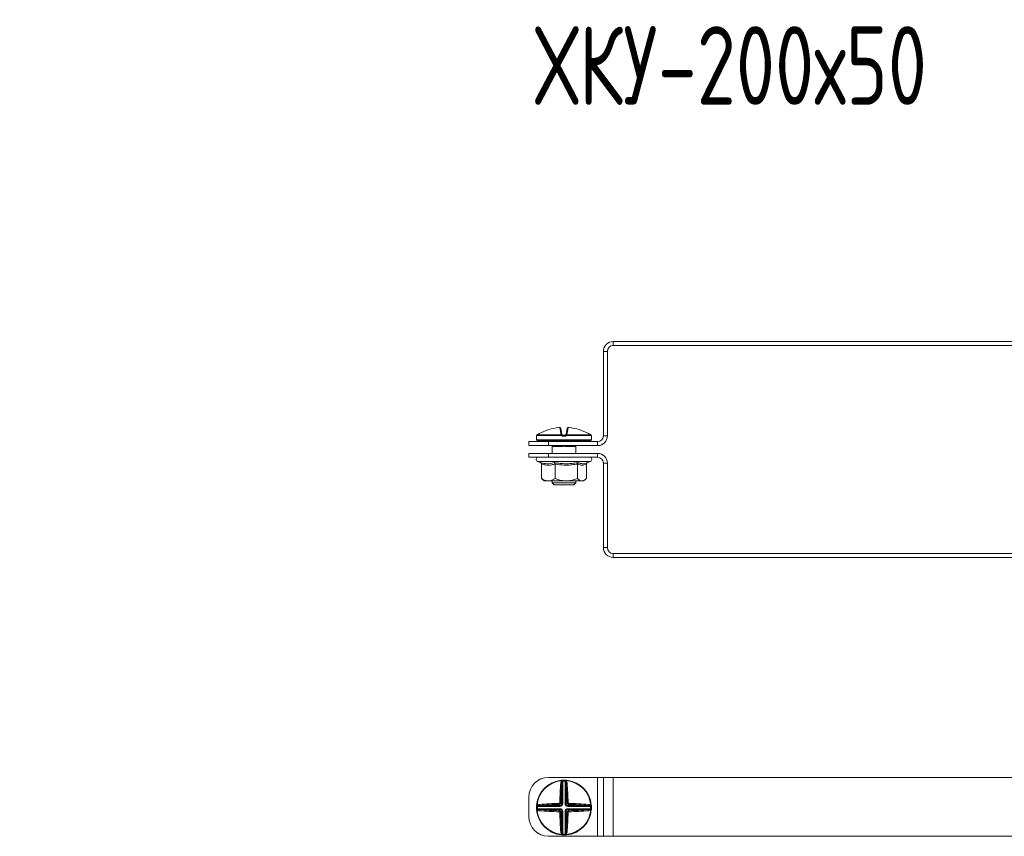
# Model space of a CAD drawing. Header units: millimetres. Extents: x -3 to 1620, y -915 to 295.
# Tile 6 of 11: x 249 to 500, y -301 to -93. Entities that reach past the tile are written whole.
import ezdxf

# ---------------------------------------------------------------- set-up
doc = ezdxf.new("R2010")
doc.units = ezdxf.units.MM
doc.styles.add('SLDTEXTSTYLE0', font='TXT', dxfattribs={"width": 0.7, "bigfont": 'bigfont'})

msp = doc.modelspace()

# ---------------------------------------------------------------- linework, layer by layer
at = {"color": 7, "linetype": 'Continuous', "lineweight": 15}
for p, q in [((400.59, -174.92), (400.59, -175.92)), ((400.59, -174.92), (602.59, -174.92)), ((399.09, -177.42), (398.09, -177.42)), ((398.09, -198.92), (398.09, -177.42)), ((399.09, -198.92), (399.09, -177.42)), ((400.59, -175.92), (602.59, -175.92)), ((387.22, -198.37), (386.96, -196.86)), ((387.22, -197.07), (387.48, -198.55)), ((388.56, -198.55), (388.82, -197.07)), ((389.08, -196.86), (388.82, -198.37)), ((379.09, -201.42), (379.09, -200.42)), ((379.09, -200.42), (384.09, -200.42)), ((381.02, -199), (381.02, -200)), ((381.05, -198.86), (381.05, -198.86)), ((387.39, -198.89), (381.05, -198.89)), ((381.17, -198.67), (381.17, -198.68)), ((381.17, -198.68), (387.4, -198.68)), ((394.77, -200.25), (381.27, -200.25)), ((384.09, -200.42), (384.09, -201.42)), ((384.09, -200.42), (396.59, -200.42)), ((385.06, -200.42), (385.06, -200.25)), ((388.32, -199), (387.72, -199)), ((387.73, -198.75), (388.31, -198.75)), ((388.63, -198.68), (394.87, -198.68)), ((394.99, -198.89), (388.65, -198.89)), ((390.98, -200.42), (390.98, -200.25)), ((394.87, -198.68), (394.87, -198.67)), ((394.99, -198.86), (394.99, -198.89)), ((395.02, -200), (395.02, -199)), ((396.59, -201.42), (396.59, -200.42)), ((398.09, -198.92), (399.09, -198.92)), ((384.09, -201.42), (379.09, -201.42)), ((384.09, -201.42), (396.59, -201.42)), ((385.02, -201.6), (385.02, -203.42)), ((386.98, -201.7), (385.2, -201.7)), ((386.21, -201.45), (385.32, -201.45)), ((386.41, -201.46), (386.21, -201.45)), ((390.84, -201.7), (389.06, -201.7)), ((390.72, -201.45), (389.83, -201.45)), ((391.02, -203.42), (391.02, -201.6)), ((379.09, -204.42), (379.09, -203.42)), ((379.09, -203.42), (384.09, -203.42)), ((384.09, -204.42), (379.09, -204.42)), ((381.29, -205.52), (382.1, -205.81)), ((384.09, -203.42), (384.09, -204.42)), ((396.59, -203.42), (384.09, -203.42)), ((396.59, -204.42), (384.09, -204.42)), ((393.72, -205.89), (394.75, -205.52)), ((396.59, -204.42), (396.59, -203.42)), ((382.29, -206.13), (382.29, -209.82)), ((385.77, -206.13), (385.77, -209.82)), ((391.5, -206.13), (391.5, -209.82)), ((393.75, -206.13), (393.75, -209.82)), ((398.09, -227.42), (398.09, -205.92)), ((399.09, -205.92), (398.09, -205.92)), ((399.09, -227.42), (399.09, -205.92)), ((382.59, -210.08), (383.02, -210.42)), ((383.02, -210.42), (384.03, -210.42)), ((384.03, -210.42), (388.63, -210.42)), ((385.02, -210.42), (385.02, -210.95)), ((388.63, -210.42), (392.62, -210.42)), ((391.02, -210.95), (391.02, -210.42)), ((392.62, -210.42), (393.02, -210.42)), ((393.02, -210.42), (393.45, -210.08)), ((385.02, -210.95), (385.52, -211.45)), ((385.02, -210.95), (391.02, -210.95)), ((390.52, -211.45), (385.52, -211.45)), ((390.52, -211.45), (391.02, -210.95)), ((398.09, -227.42), (399.09, -227.42)), ((400.59, -228.92), (400.59, -229.92)), ((602.59, -228.92), (400.59, -228.92)), ((602.59, -229.92), (400.59, -229.92)), ((384.09, -285.97), (396.59, -285.97)), ((396.59, -300.97), (396.59, -285.97)), ((396.59, -285.97), (398.09, -285.97)), ((398.09, -300.97), (398.09, -285.97)), ((398.09, -285.97), (400.59, -285.97)), ((400.59, -300.97), (400.59, -285.97)), ((400.59, -285.97), (602.59, -285.97)), ((387.39, -286.67), (387.4, -286.79)), ((387.48, -292.61), (387.48, -287.47)), ((387.72, -286.65), (387.73, -286.9)), ((387.73, -286.9), (387.73, -292.61)), ((388.32, -286.65), (388.31, -286.9)), ((388.31, -292.61), (388.31, -286.9)), ((388.56, -287.47), (388.56, -292.61)), ((388.65, -286.67), (388.63, -286.79)), ((379.09, -295.97), (379.09, -290.97)), ((381.28, -293.35), (381.03, -293.34)), ((381.05, -293.02), (381.17, -293.03)), ((386.99, -293.35), (381.28, -293.35)), ((381.84, -293.11), (386.99, -293.11)), ((386.99, -293.11), (386.73, -292.85)), ((386.99, -293.11), (386.99, -293.35)), ((387.22, -292.35), (387.48, -292.61)), ((387.48, -292.61), (387.73, -292.61)), ((388.56, -292.61), (388.31, -292.61)), ((388.56, -292.61), (388.82, -292.35)), ((389.31, -292.85), (389.05, -293.11)), ((389.05, -293.11), (394.19, -293.11)), ((389.05, -293.11), (389.05, -293.35)), ((394.76, -293.35), (389.05, -293.35)), ((395.01, -293.34), (394.76, -293.35)), ((394.99, -293.02), (394.87, -293.03)), ((381.28, -293.93), (381.03, -293.94)), ((381.05, -294.27), (381.17, -294.26)), ((381.28, -293.93), (386.99, -293.93)), ((386.99, -294.18), (381.84, -294.18)), ((386.73, -294.44), (386.99, -294.18)), ((386.99, -294.18), (386.99, -293.93)), ((387.48, -294.67), (387.22, -294.93)), ((387.48, -299.82), (387.48, -294.67)), ((387.48, -294.67), (387.73, -294.67)), ((387.73, -294.67), (387.73, -300.39)), ((388.31, -294.67), (388.56, -294.67)), ((388.31, -300.39), (388.31, -294.67)), ((388.82, -294.93), (388.56, -294.67)), ((388.56, -294.67), (388.56, -299.82)), ((389.05, -293.93), (389.05, -294.18)), ((389.05, -293.93), (394.76, -293.93)), ((389.05, -294.18), (389.31, -294.44)), ((394.19, -294.18), (389.05, -294.18)), ((395.01, -293.94), (394.76, -293.93)), ((394.99, -294.27), (394.87, -294.26)), ((384.09, -300.97), (396.59, -300.97)), ((387.39, -300.61), (387.4, -300.5)), ((387.73, -300.39), (387.72, -300.64)), ((388.31, -300.39), (388.32, -300.64)), ((388.65, -300.61), (388.63, -300.5)), ((396.59, -300.97), (398.09, -300.97)), ((398.09, -300.97), (400.59, -300.97)), ((400.59, -300.97), (602.59, -300.97))]:
    msp.add_line(p, q, dxfattribs=at)
at = {"color": 8, "linetype": 'Continuous', "lineweight": 15}
for p, q in [((381.03, -199), (381.02, -199)), ((381.02, -200), (395.02, -200)), ((381.05, -198.89), (381.05, -198.86)), ((395.02, -199), (395.01, -199)), ((385.24, -201.46), (385.1, -201.5)), ((385.32, -201.45), (385.32, -201.42)), ((386.21, -201.45), (386.21, -201.42)), ((389.83, -201.45), (389.83, -201.42)), ((390.72, -201.45), (390.72, -201.42)), ((394.75, -205.52), (381.29, -205.52)), ((382.16, -205.82), (382, -205.76))]:
    msp.add_line(p, q, dxfattribs=at)
at = {"color": 8, "linetype": 'Continuous', "lineweight": 15, "flags": 128}
for points in [[(381.04, -198.92), (381.03, -198.95), (381.03, -199)], [(395.01, -199), (395.01, -198.95), (395, -198.91)]]:
    msp.add_lwpolyline(points, dxfattribs=at)
at = {"color": 7, "linetype": 'Continuous', "lineweight": 15, "flags": 128}
for points in [[(387.39, -286.67), (387.43, -286.67), (387.46, -286.69), (387.49, -286.71), (387.51, -286.74), (387.54, -286.78), (387.55, -286.82), (387.57, -286.87), (387.57, -286.92)], [(388.47, -286.92), (388.47, -286.87), (388.48, -286.82), (388.5, -286.78), (388.53, -286.74), (388.55, -286.71), (388.58, -286.69), (388.61, -286.67), (388.65, -286.67)], [(381.3, -293.2), (381.25, -293.19), (381.2, -293.18), (381.15, -293.16), (381.12, -293.14), (381.08, -293.11), (381.06, -293.08), (381.05, -293.05), (381.05, -293.02)], [(394.99, -293.02), (394.99, -293.05), (394.98, -293.08), (394.95, -293.11), (394.92, -293.14), (394.89, -293.16), (394.84, -293.18), (394.79, -293.19), (394.74, -293.2)], [(381.05, -294.27), (381.05, -294.24), (381.06, -294.21), (381.08, -294.18), (381.12, -294.15), (381.15, -294.13), (381.2, -294.11), (381.25, -294.1), (381.3, -294.09)], [(394.74, -294.09), (394.79, -294.1), (394.84, -294.11), (394.89, -294.13), (394.92, -294.15), (394.95, -294.18), (394.98, -294.21), (394.99, -294.24), (394.99, -294.27)], [(387.57, -300.37), (387.57, -300.42), (387.55, -300.46), (387.54, -300.51), (387.51, -300.55), (387.49, -300.58), (387.46, -300.6), (387.43, -300.61), (387.39, -300.61)], [(388.65, -300.61), (388.61, -300.61), (388.58, -300.6), (388.55, -300.58), (388.53, -300.55), (388.5, -300.51), (388.48, -300.46), (388.47, -300.42), (388.47, -300.37)]]:
    msp.add_lwpolyline(points, dxfattribs=at)
at = {"color": 7, "linetype": 'Continuous', "lineweight": 15}
for centre, radius, start, end in [((400.59, -177.42), 2.5, 90, 180), ((400.59, -177.42), 1.5, 90, 180), ((388.01, -210.14), 13.34, 95.6166, 118.1057), ((386.98, -197.11), 0.249, 10.1256, 94.8135), ((389.06, -197.11), 0.249, 85.1865, 169.8744), ((388.03, -210.14), 13.34, 61.8943, 84.3834), ((381.27, -199), 0.25, 155.8256, 180), ((381.27, -200), 0.25, 180, 270), ((381.3, -198.89), 0.25, 119.5448, 173.6267), ((381.3, -198.89), 0.25, 121.4361, 180.0408), ((384.36, -200.5), 0.25, 20, 90), ((387.26, -198.6), 0.233, 13.4875, 98.5562), ((389.08, -198.87), 1.69, 173.4928, 180.7494), ((388.2, -199.45), 0.978, 129.6677, 145.2136), ((387.47, -198.84), 0.172, 54.2052, 113.0531), ((389.18, -198.94), 1.46, 172.6321, 182.4439), ((386.86, -198.94), 1.46, 357.5561, 7.3679), ((388.57, -198.84), 0.172, 66.9469, 125.7948), ((387.84, -199.45), 0.978, 34.7864, 50.3323), ((388.78, -198.6), 0.233, 81.4438, 166.5125), ((386.96, -198.87), 1.69, 359.2506, 6.5072), ((391.68, -200.5), 0.25, 90, 160), ((394.77, -200), 0.25, 270, 0), ((394.74, -198.89), 0.25, 6.3733, 60.4552), ((394.74, -198.89), 0.25, 359.9592, 58.5639), ((394.77, -199), 0.25, 0, 25.4195), ((396.59, -198.92), 1.5, 270, 0), ((396.59, -198.92), 2.5, 270, 0), ((385.34, -201.09), 0.47, 224.0705, 240.1843), ((384.95, -201.7), 0.255, 359.4837, 53.1431), ((385.32, -200.95), 0.5, 248.2779, 270), ((386.49, -201.69), 0.492, 358.0268, 22.6031), ((389.55, -201.69), 0.492, 157.3969, 181.9732), ((390.72, -200.95), 0.5, 270, 291.7221), ((391.09, -201.7), 0.255, 126.8569, 180.5163), ((381.49, -204.98), 0.567, 90, 250), ((394.55, -204.98), 0.567, 290, 90), ((396.59, -205.92), 2.5, 0, 90), ((396.59, -205.92), 1.5, 0, 90), ((400.59, -227.42), 2.5, 180, 270), ((400.59, -227.42), 1.5, 180, 270), ((384.09, -290.97), 5, 90, 180), ((388.02, -293.64), 7, 95.1288, 174.8712), ((388.02, -293.64), 6.88, 95.1288, 174.8712), ((452.78, -293.35), 65.83, 174.7706, 179.1113), ((387.25, -287.64), 0.293, 36.1898, 94.9248), ((451.8, -293.35), 64.59, 174.7706, 179.1113), ((387.15, -287.29), 0.561, 41.5527, 63.3516), ((388.02, -293.64), 7, 87.5357, 92.4643), ((388.02, -293.64), 6.75, 87.5357, 92.4643), ((388.89, -287.29), 0.561, 116.6484, 138.4473), ((388.79, -287.64), 0.293, 85.0752, 143.8102), ((324.24, -293.35), 64.59, 0.8887, 5.2294), ((388.02, -293.64), 6.88, 5.1288, 84.8712), ((388.02, -293.64), 7, 5.1288, 84.8712), ((323.26, -293.35), 65.83, 0.8887, 5.2294), ((388.02, -293.64), 7, 177.5357, 182.4643), ((381.67, -292.78), 0.561, 206.6484, 228.4473), ((388.02, -293.64), 6.75, 177.5357, 182.4643), ((387.73, -358.4), 65.83, 90.8887, 95.2294), ((382.02, -292.87), 0.293, 175.0752, 233.8102), ((387.73, -357.42), 64.59, 90.8887, 95.2294), ((387.71, -292.62), 1.01, 177.6972, 192.9472), ((387, -293.33), 1.01, 77.0528, 92.3028), ((389.04, -293.33), 1.01, 87.6972, 102.9472), ((388.33, -292.62), 1.01, 347.0528, 2.3028), ((388.31, -357.42), 64.59, 84.7706, 89.1113), ((388.31, -358.4), 65.83, 84.7706, 89.1113), ((394.02, -292.87), 0.293, 306.1898, 4.9248), ((394.37, -292.78), 0.561, 311.5527, 333.3516), ((388.02, -293.64), 6.75, 357.5357, 2.4643), ((388.02, -293.64), 7, 357.5357, 2.4643), ((384.09, -295.97), 5, 180, 270), ((388.02, -293.64), 7, 185.1288, 264.8712), ((381.67, -294.51), 0.561, 131.5527, 153.3516), ((388.02, -293.64), 6.88, 185.1288, 264.8712), ((382.02, -294.42), 0.293, 126.1898, 184.9248), ((387.73, -228.89), 65.83, 264.7706, 269.1113), ((387.73, -229.86), 64.59, 264.7706, 269.1113), ((387.71, -294.67), 1.01, 167.0528, 182.3028), ((387, -293.95), 1.01, 267.6972, 282.9472), ((452.78, -293.94), 65.83, 180.8887, 185.2294), ((451.8, -293.93), 64.59, 180.8887, 185.2294), ((324.24, -293.93), 64.59, 354.7706, 359.1113), ((388.02, -293.64), 6.88, 275.1288, 354.8712), ((388.02, -293.64), 7, 275.1288, 354.8712), ((389.04, -293.95), 1.01, 257.0528, 272.3028), ((323.26, -293.94), 65.83, 354.7706, 359.1113), ((388.31, -229.86), 64.59, 270.8887, 275.2294), ((388.33, -294.67), 1.01, 357.6972, 12.9472), ((388.31, -228.89), 65.83, 270.8887, 275.2294), ((394.02, -294.42), 0.293, 355.0752, 53.8102), ((394.37, -294.51), 0.561, 26.6484, 48.4473), ((387.25, -299.64), 0.293, 265.0752, 323.8102), ((387.15, -299.99), 0.561, 296.6484, 318.4473), ((388.02, -293.64), 7, 267.5357, 272.4643), ((388.02, -293.64), 6.75, 267.5357, 272.4643), ((388.89, -299.99), 0.561, 221.5527, 243.3516), ((388.79, -299.64), 0.293, 216.1898, 274.9248)]:
    msp.add_arc(centre, radius, start, end, dxfattribs=at)
at = {"color": 8, "linetype": 'Continuous', "lineweight": 15}
for centre, radius, start, end in [((385.77, -200.92), 1.31, 333.6544, 337.4682), ((390.27, -200.92), 1.31, 202.5318, 206.3456), ((390.7, -201.09), 0.47, 299.8167, 315.6572)]:
    msp.add_arc(centre, radius, start, end, dxfattribs=at)
at = {"color": 7, "linetype": 'Continuous', "lineweight": 15}
for centre, major_axis, ratio, start_param, end_param in [((385.16, -200.5), (0.564, -0.091), 0.124069, 1.757057, 3.210607), ((390.88, -200.5), (0.564, 0.091), 0.124069, 6.214171, 7.667721), ((386.97, -292.59), (0.375, -0.375), 0.942694, 5.512866, 7.053504), ((386.97, -292.59), (0.547, -0.547), 0.970288, 5.512866, 7.053504), ((389.07, -292.59), (-0.547, -0.547), 0.970288, 5.512866, 7.053504), ((389.07, -292.59), (0.375, 0.375), 0.942694, 2.371274, 3.911912), ((386.97, -294.69), (0.547, 0.547), 0.970288, 5.512866, 7.053504), ((386.97, -294.69), (0.375, 0.375), 0.942694, 5.512866, 7.053504), ((389.07, -294.69), (-0.547, 0.547), 0.970288, 5.512866, 7.053504), ((389.07, -294.69), (0.375, -0.375), 0.942694, 2.371274, 3.911912)]:
    msp.add_ellipse(centre, major_axis=major_axis, ratio=ratio, start_param=start_param, end_param=end_param, dxfattribs=at)
for points, knots in [([(387.22, -197.06), (387.22, -197.05), (387.21, -197.01), (387.18, -196.96), (387.13, -196.91), (387.08, -196.88), (387.03, -196.86), (386.99, -196.85), (386.93, -196.85), (386.84, -196.85), (386.75, -196.86), (386.7, -196.86), (386.69, -196.86)], [0, 0, 0, 0, 0.037598, 0.157267, 0.255933, 0.342451, 0.42026, 0.495889, 0.600986, 0.800286, 0.962126, 1, 1, 1, 1]), ([(386.96, -196.86), (386.95, -196.86), (386.95, -196.85), (386.9, -196.85), (386.84, -196.85), (386.77, -196.86), (386.72, -196.86), (386.7, -196.86)], [0, 0, 0, 0, 0.2183992, 0.436827, 0.6546258, 0.8721812, 1, 1, 1, 1]), ([(389.32, -196.86), (389.31, -196.86), (389.25, -196.85), (389.16, -196.85), (389.08, -196.85), (389.02, -196.86), (388.96, -196.88), (388.9, -196.92), (388.85, -196.98), (388.82, -197.03), (388.82, -197.06), (388.82, -197.07)], [0, 0, 0, 0, 0.066923, 0.2381, 0.430282, 0.538321, 0.635628, 0.739505, 0.862235, 0.996759, 1, 1, 1, 1]), ([(389.33, -196.86), (389.31, -196.86), (389.25, -196.85), (389.17, -196.85), (389.12, -196.85), (389.09, -196.86), (389.08, -196.86), (389.08, -196.86)], [0, 0, 0, 0, 0.2183992, 0.436827, 0.6546258, 0.8721812, 1, 1, 1, 1]), ([(381.05, -198.89), (381.05, -198.89), (381.04, -198.93), (381.03, -198.99), (381.03, -199), (381.03, -199)], [0, 0, 0, 0, 0.003073, 0.499692, 1, 1, 1, 1]), ([(381.05, -198.86), (381.05, -198.88), (381.04, -198.91), (381.04, -198.93), (381.04, -198.93), (381.04, -198.92), (381.04, -198.92)], [0, 0, 0, 0, 0.3538229, 0.6933776, 0.9382534, 1, 1, 1, 1]), ([(381.73, -198.37), (381.57, -198.45), (381.38, -198.56), (381.21, -198.66), (381.17, -198.68)], [0, 0, 0, 0, 0.7708973, 1, 1, 1, 1]), ([(387.4, -198.68), (387.38, -198.66), (387.27, -198.56), (387.24, -198.45), (387.22, -198.37)], [0, 0, 0, 0, 0.229103, 1, 1, 1, 1]), ([(387.72, -199), (387.66, -199), (387.54, -198.99), (387.44, -198.93), (387.39, -198.89), (387.39, -198.89)], [0, 0, 0, 0, 0.500308, 0.996927, 1, 1, 1, 1]), ([(387.48, -198.55), (387.49, -198.59), (387.51, -198.64), (387.56, -198.69), (387.57, -198.7)], [0, 0, 0, 0, 0.781937, 1, 1, 1, 1]), ([(387.57, -198.7), (387.57, -198.7), (387.59, -198.72), (387.64, -198.74), (387.7, -198.75), (387.73, -198.75)], [0, 0, 0, 0, 0.003106, 0.502169, 1, 1, 1, 1]), ([(388.31, -198.75), (388.34, -198.75), (388.4, -198.74), (388.44, -198.71), (388.47, -198.7)], [0, 0, 0, 0, 0.497853, 1, 1, 1, 1]), ([(388.65, -198.89), (388.65, -198.89), (388.6, -198.93), (388.49, -198.99), (388.38, -199), (388.32, -199)], [0, 0, 0, 0, 0.003073, 0.499692, 1, 1, 1, 1]), ([(388.47, -198.7), (388.48, -198.69), (388.53, -198.64), (388.55, -198.59), (388.56, -198.55)], [0, 0, 0, 0, 0.218063, 1, 1, 1, 1]), ([(388.82, -198.37), (388.79, -198.45), (388.77, -198.56), (388.66, -198.66), (388.63, -198.68)], [0, 0, 0, 0, 0.7708973, 1, 1, 1, 1]), ([(394.87, -198.68), (394.83, -198.66), (394.66, -198.56), (394.46, -198.45), (394.31, -198.37)], [0, 0, 0, 0, 0.2291027, 1, 1, 1, 1]), ([(395, -198.92), (395, -198.92), (395, -198.93), (395, -198.93), (395, -198.92), (394.99, -198.9), (394.99, -198.87), (394.99, -198.85)], [0, 0, 0, 0, 0.055258, 0.2022, 0.431734, 0.802845, 1, 1, 1, 1]), ([(395.01, -199), (395.01, -199), (395, -198.99), (395, -198.93), (394.99, -198.89), (394.99, -198.89)], [0, 0, 0, 0, 0.500308, 0.996927, 1, 1, 1, 1]), ([(384.97, -201.45), (384.97, -201.45), (384.97, -201.45), (384.97, -201.45), (384.97, -201.46), (384.97, -201.45), (384.97, -201.45)], [0, 0, 0, 0, 0.686036, 0.920933, 0.986208, 1, 1, 1, 1]), ([(384.99, -201.49), (384.99, -201.49), (385, -201.5), (385.01, -201.54), (385.02, -201.58), (385.02, -201.6), (385.02, -201.6)], [0, 0, 0, 0, 0.0035349, 0.4352761, 0.9613991, 1, 1, 1, 1]), ([(385.1, -201.5), (385.07, -201.5), (385, -201.5), (385, -201.49), (385, -201.49)], [0, 0, 0, 0, 0.459788, 1, 1, 1, 1]), ([(389.09, -201.5), (388.93, -201.5), (388.5, -201.5), (387.77, -201.47), (387.22, -201.49), (386.95, -201.5)], [0, 0, 0, 0, 0.232421, 0.610897, 1, 1, 1, 1]), ([(389.06, -201.7), (389, -201.7), (388.87, -201.7), (388.67, -201.67), (388.46, -201.64), (388.24, -201.61), (388.01, -201.6), (387.78, -201.61), (387.54, -201.65), (387.27, -201.69), (387.08, -201.7), (386.98, -201.7)], [0, 0, 0, 0, 0.084982, 0.188194, 0.292085, 0.397364, 0.503648, 0.610192, 0.717991, 0.85811, 1, 1, 1, 1]), ([(389.83, -201.45), (389.81, -201.45), (389.57, -201.45), (389.32, -201.48), (389.09, -201.5)], [0, 0, 0, 0, 0.099322, 1, 1, 1, 1]), ([(391.02, -201.6), (391.02, -201.6), (391.02, -201.58), (391.02, -201.55), (391.03, -201.52), (391.04, -201.5), (391.05, -201.49)], [0, 0, 0, 0, 0.026027, 0.441991, 0.77868, 1, 1, 1, 1]), ([(391.07, -201.45), (391.07, -201.45), (391.07, -201.45), (391.07, -201.45), (391.07, -201.45), (391.07, -201.45), (391.07, -201.45), (391.07, -201.45)], [0, 0, 0, 0, 0.009989, 0.044552, 0.078411, 0.515684, 1, 1, 1, 1]), ([(382, -205.76), (382.14, -205.8), (382.58, -205.92), (383.3, -206.06), (384.14, -206.07), (384.92, -205.96), (385.41, -205.83), (385.65, -205.76)], [0, 0, 0, 0, 0.117987, 0.354133, 0.592326, 0.795595, 1, 1, 1, 1]), ([(382.29, -206.13), (382.29, -206.09), (382.28, -206.01), (382.21, -205.9), (382.12, -205.82), (382.04, -205.77), (382, -205.76), (382, -205.76)], [0, 0, 0, 0, 0.2361835, 0.4713974, 0.7324647, 0.992086, 1, 1, 1, 1]), ([(385.65, -205.76), (385.89, -205.8), (386.59, -205.92), (387.78, -206.06), (389.15, -206.07), (390.45, -205.96), (391.26, -205.83), (391.67, -205.76)], [0, 0, 0, 0, 0.117987, 0.354133, 0.592326, 0.795595, 1, 1, 1, 1]), ([(385.77, -206.13), (385.76, -206.09), (385.76, -206.01), (385.74, -205.9), (385.7, -205.82), (385.67, -205.77), (385.65, -205.76), (385.65, -205.76)], [0, 0, 0, 0, 0.236184, 0.471397, 0.732465, 0.992086, 1, 1, 1, 1]), ([(391.67, -205.76), (391.67, -205.76), (391.65, -205.77), (391.6, -205.82), (391.54, -205.9), (391.5, -206.01), (391.5, -206.09), (391.5, -206.13)], [0, 0, 0, 0, 0.007914, 0.267535, 0.528603, 0.763816, 1, 1, 1, 1]), ([(385.77, -206.13), (385.48, -206.2), (384.92, -206.35), (384.05, -206.42), (383.17, -206.36), (382.58, -206.21), (382.29, -206.13)], [0, 0, 0, 0, 0.245251, 0.49213, 0.745021, 1, 1, 1, 1]), ([(391.5, -206.13), (391.03, -206.2), (390.1, -206.35), (388.66, -206.42), (387.21, -206.36), (386.25, -206.21), (385.77, -206.13)], [0, 0, 0, 0, 0.245251, 0.49213, 0.745021, 1, 1, 1, 1]), ([(393.75, -206.13), (393.57, -206.2), (393.2, -206.35), (392.64, -206.42), (392.07, -206.36), (391.69, -206.21), (391.5, -206.13)], [0, 0, 0, 0, 0.245251, 0.49213, 0.745021, 1, 1, 1, 1]), ([(393.94, -205.81), (393.93, -205.81), (393.89, -205.84), (393.83, -205.91), (393.76, -206.01), (393.75, -206.09), (393.75, -206.13)], [0, 0, 0, 0, 0.055746, 0.3923, 0.695525, 1, 1, 1, 1]), ([(382.29, -209.82), (382.54, -209.96), (383.04, -210.26), (383.63, -210.41), (383.97, -210.42), (384.03, -210.42)], [0, 0, 0, 0, 0.442922, 0.896343, 1, 1, 1, 1]), ([(382.29, -209.82), (382.38, -209.91), (382.48, -210.02), (382.59, -210.08), (382.59, -210.08)], [0, 0, 0, 0, 0.945386, 1, 1, 1, 1]), ([(384.03, -210.42), (384.26, -210.4), (384.74, -210.35), (385.32, -210.09), (385.66, -209.88), (385.77, -209.82)], [0, 0, 0, 0, 0.39547, 0.801975, 1, 1, 1, 1]), ([(385.77, -209.82), (386.18, -209.96), (387.01, -210.26), (387.98, -210.41), (388.53, -210.42), (388.63, -210.42)], [0, 0, 0, 0, 0.442922, 0.896343, 1, 1, 1, 1]), ([(388.63, -210.42), (389.02, -210.4), (389.81, -210.35), (390.76, -210.09), (391.31, -209.88), (391.5, -209.82)], [0, 0, 0, 0, 0.39547, 0.801975, 1, 1, 1, 1]), ([(391.5, -209.82), (391.59, -209.91), (391.82, -210.12), (392.19, -210.36), (392.48, -210.4), (392.62, -210.42)], [0, 0, 0, 0, 0.262707, 0.627492, 1, 1, 1, 1]), ([(392.62, -210.42), (392.68, -210.41), (392.89, -210.4), (393.26, -210.24), (393.58, -209.99), (393.74, -209.83), (393.75, -209.82)], [0, 0, 0, 0, 0.148154, 0.552, 0.965648, 1, 1, 1, 1]), ([(387.22, -287.35), (387.24, -287.2), (387.27, -287), (387.38, -286.83), (387.4, -286.79)], [0, 0, 0, 0, 0.770897, 1, 1, 1, 1]), ([(387.39, -286.67), (387.39, -286.67), (387.44, -286.67), (387.54, -286.66), (387.66, -286.65), (387.72, -286.65)], [0, 0, 0, 0, 0.003073, 0.499692, 1, 1, 1, 1]), ([(387.57, -286.92), (387.56, -286.96), (387.51, -287.14), (387.49, -287.32), (387.48, -287.47)], [0, 0, 0, 0, 0.218063, 1, 1, 1, 1]), ([(387.73, -286.9), (387.7, -286.9), (387.64, -286.91), (387.6, -286.92), (387.57, -286.92)], [0, 0, 0, 0, 0.497853, 1, 1, 1, 1]), ([(388.47, -286.92), (388.47, -286.92), (388.44, -286.92), (388.39, -286.91), (388.34, -286.9), (388.31, -286.9)], [0, 0, 0, 0, 0.003106, 0.502169, 1, 1, 1, 1]), ([(388.32, -286.65), (388.38, -286.65), (388.49, -286.66), (388.6, -286.67), (388.65, -286.67), (388.65, -286.67)], [0, 0, 0, 0, 0.500308, 0.996927, 1, 1, 1, 1]), ([(388.56, -287.47), (388.55, -287.32), (388.53, -287.14), (388.48, -286.96), (388.47, -286.92)], [0, 0, 0, 0, 0.781937, 1, 1, 1, 1]), ([(388.63, -286.79), (388.66, -286.83), (388.77, -287), (388.79, -287.2), (388.82, -287.35)], [0, 0, 0, 0, 0.229103, 1, 1, 1, 1]), ([(381.03, -293.34), (381.03, -293.28), (381.03, -293.17), (381.04, -293.06), (381.05, -293.02), (381.05, -293.02)], [0, 0, 0, 0, 0.500308, 0.996927, 1, 1, 1, 1]), ([(381.17, -293.03), (381.21, -293), (381.38, -292.9), (381.57, -292.87), (381.73, -292.85)], [0, 0, 0, 0, 0.229103, 1, 1, 1, 1]), ([(381.3, -293.2), (381.3, -293.2), (381.29, -293.22), (381.28, -293.27), (381.28, -293.32), (381.28, -293.35)], [0, 0, 0, 0, 0.003106, 0.502169, 1, 1, 1, 1]), ([(381.84, -293.11), (381.7, -293.12), (381.51, -293.13), (381.34, -293.18), (381.3, -293.2)], [0, 0, 0, 0, 0.781937, 1, 1, 1, 1]), ([(386.7, -292.58), (386.73, -292.58), (386.79, -292.57), (386.87, -292.52), (386.92, -292.46), (386.95, -292.39), (386.95, -292.34), (386.96, -292.33)], [0, 0, 0, 0, 0.218399, 0.436827, 0.654626, 0.872181, 1, 1, 1, 1]), ([(387.22, -292.35), (387.22, -292.39), (387.21, -292.47), (387.16, -292.61), (387.04, -292.74), (386.9, -292.82), (386.79, -292.84), (386.73, -292.85)], [0, 0, 0, 0, 0.127707, 0.345274, 0.563217, 0.781734, 1, 1, 1, 1]), ([(389.31, -292.85), (389.28, -292.84), (389.19, -292.84), (389.05, -292.78), (388.93, -292.67), (388.84, -292.52), (388.82, -292.41), (388.82, -292.35)], [0, 0, 0, 0, 0.127707, 0.345274, 0.563217, 0.781734, 1, 1, 1, 1]), ([(389.08, -292.33), (389.09, -292.36), (389.09, -292.41), (389.14, -292.49), (389.2, -292.55), (389.27, -292.57), (389.32, -292.58), (389.33, -292.58)], [0, 0, 0, 0, 0.218399, 0.436827, 0.654626, 0.872181, 1, 1, 1, 1]), ([(394.74, -293.2), (394.7, -293.18), (394.53, -293.13), (394.34, -293.12), (394.19, -293.11)], [0, 0, 0, 0, 0.218063, 1, 1, 1, 1]), ([(394.31, -292.85), (394.46, -292.87), (394.66, -292.9), (394.83, -293), (394.87, -293.03)], [0, 0, 0, 0, 0.770897, 1, 1, 1, 1]), ([(394.76, -293.35), (394.76, -293.32), (394.75, -293.27), (394.75, -293.22), (394.74, -293.2)], [0, 0, 0, 0, 0.497853, 1, 1, 1, 1]), ([(394.99, -293.02), (394.99, -293.02), (395, -293.06), (395, -293.17), (395.01, -293.28), (395.01, -293.34)], [0, 0, 0, 0, 0.0030731, 0.4996924, 1, 1, 1, 1]), ([(381.05, -294.27), (381.05, -294.27), (381.04, -294.22), (381.03, -294.12), (381.03, -294), (381.03, -293.94)], [0, 0, 0, 0, 0.003073, 0.499692, 1, 1, 1, 1]), ([(381.73, -294.44), (381.57, -294.42), (381.38, -294.39), (381.21, -294.28), (381.17, -294.26)], [0, 0, 0, 0, 0.7708973, 1, 1, 1, 1]), ([(381.28, -293.93), (381.28, -293.96), (381.28, -294.02), (381.29, -294.07), (381.3, -294.09)], [0, 0, 0, 0, 0.497853, 1, 1, 1, 1]), ([(381.3, -294.09), (381.34, -294.1), (381.51, -294.16), (381.7, -294.17), (381.84, -294.18)], [0, 0, 0, 0, 0.218063, 1, 1, 1, 1]), ([(386.96, -294.96), (386.95, -294.93), (386.95, -294.87), (386.9, -294.8), (386.84, -294.74), (386.77, -294.71), (386.72, -294.71), (386.7, -294.71)], [0, 0, 0, 0, 0.2183992, 0.436827, 0.6546258, 0.8721812, 1, 1, 1, 1]), ([(386.73, -294.44), (386.76, -294.44), (386.85, -294.45), (386.99, -294.51), (387.11, -294.62), (387.2, -294.77), (387.22, -294.88), (387.22, -294.93)], [0, 0, 0, 0, 0.127707, 0.345274, 0.563217, 0.781734, 1, 1, 1, 1]), ([(388.82, -294.93), (388.82, -294.9), (388.83, -294.81), (388.88, -294.68), (389, -294.55), (389.14, -294.46), (389.25, -294.45), (389.31, -294.44)], [0, 0, 0, 0, 0.127707, 0.345274, 0.563217, 0.781734, 1, 1, 1, 1]), ([(389.33, -294.71), (389.31, -294.71), (389.25, -294.72), (389.17, -294.76), (389.12, -294.83), (389.09, -294.9), (389.08, -294.94), (389.08, -294.96)], [0, 0, 0, 0, 0.2183992, 0.436827, 0.6546258, 0.8721812, 1, 1, 1, 1]), ([(394.19, -294.18), (394.34, -294.17), (394.53, -294.16), (394.7, -294.1), (394.74, -294.09)], [0, 0, 0, 0, 0.781937, 1, 1, 1, 1]), ([(394.87, -294.26), (394.83, -294.28), (394.66, -294.39), (394.46, -294.42), (394.31, -294.44)], [0, 0, 0, 0, 0.2291027, 1, 1, 1, 1]), ([(394.74, -294.09), (394.74, -294.09), (394.75, -294.07), (394.75, -294.02), (394.76, -293.96), (394.76, -293.93)], [0, 0, 0, 0, 0.003106, 0.502169, 1, 1, 1, 1]), ([(395.01, -293.94), (395.01, -294), (395, -294.12), (395, -294.22), (394.99, -294.27), (394.99, -294.27)], [0, 0, 0, 0, 0.500308, 0.996927, 1, 1, 1, 1]), ([(387.4, -300.5), (387.38, -300.46), (387.27, -300.28), (387.24, -300.09), (387.22, -299.94)], [0, 0, 0, 0, 0.229103, 1, 1, 1, 1]), ([(387.72, -300.64), (387.66, -300.63), (387.54, -300.63), (387.44, -300.62), (387.39, -300.61), (387.39, -300.61)], [0, 0, 0, 0, 0.500308, 0.996927, 1, 1, 1, 1]), ([(387.48, -299.82), (387.49, -299.96), (387.51, -300.15), (387.56, -300.33), (387.57, -300.37)], [0, 0, 0, 0, 0.781937, 1, 1, 1, 1]), ([(387.57, -300.37), (387.57, -300.37), (387.59, -300.37), (387.64, -300.38), (387.7, -300.38), (387.73, -300.39)], [0, 0, 0, 0, 0.003106, 0.502169, 1, 1, 1, 1]), ([(388.31, -300.39), (388.34, -300.38), (388.4, -300.38), (388.44, -300.37), (388.47, -300.37)], [0, 0, 0, 0, 0.497853, 1, 1, 1, 1]), ([(388.65, -300.61), (388.65, -300.61), (388.6, -300.62), (388.49, -300.63), (388.38, -300.63), (388.32, -300.64)], [0, 0, 0, 0, 0.003073, 0.499692, 1, 1, 1, 1]), ([(388.47, -300.37), (388.48, -300.33), (388.53, -300.15), (388.55, -299.96), (388.56, -299.82)], [0, 0, 0, 0, 0.218063, 1, 1, 1, 1]), ([(388.82, -299.94), (388.79, -300.09), (388.77, -300.28), (388.66, -300.46), (388.63, -300.5)], [0, 0, 0, 0, 0.7708973, 1, 1, 1, 1])]:
    msp.add_open_spline(points, degree=3, knots=knots, dxfattribs=at)
at = {"color": 8, "linetype": 'Continuous', "lineweight": 15}
for points, knots in [([(385.2, -201.7), (385.18, -201.7), (385.12, -201.69), (385.04, -201.63), (385.03, -201.61), (385.02, -201.6)], [0, 0, 0, 0, 0.170099, 0.584318, 1, 1, 1, 1]), ([(386.95, -201.5), (386.78, -201.48), (386.6, -201.46), (386.43, -201.46), (386.41, -201.46)], [0, 0, 0, 0, 0.904198, 1, 1, 1, 1]), ([(390.94, -201.5), (390.9, -201.48), (390.86, -201.46), (390.81, -201.46), (390.8, -201.46)], [0, 0, 0, 0, 0.967063, 1, 1, 1, 1]), ([(391.02, -201.6), (391.02, -201.6), (391.03, -201.59), (390.99, -201.66), (390.89, -201.69), (390.84, -201.7)], [0, 0, 0, 0, 0.007211, 0.436054, 1, 1, 1, 1]), ([(391.04, -201.49), (391.04, -201.49), (391.06, -201.48), (390.99, -201.49), (390.94, -201.5)], [0, 0, 0, 0, 0.212696, 1, 1, 1, 1]), ([(391.67, -205.76), (391.76, -205.8), (392.03, -205.92), (392.49, -206.06), (393.03, -206.07), (393.44, -205.99), (393.66, -205.9), (393.72, -205.88)], [0, 0, 0, 0, 0.136248, 0.408941, 0.683999, 0.918727, 1, 1, 1, 1])]:
    msp.add_open_spline(points, degree=3, knots=knots, dxfattribs=at)

# ---------------------------------------------------------------- texts
at = {"color": 7, "linetype": 'Continuous', "lineweight": 0, "char_height": 20, "attachment_point": 1, "style": 'SLDTEXTSTYLE0'}
for s, insert in [('\\M+18456\\M+1844B\\M+18454-50\\M+1848750', (-1.8, -94.6)), ('\\M+18456\\M+1844B\\M+18454-200\\M+1848750', (380.57, -94.6))]:
    msp.add_mtext(s, dxfattribs=dict(at, insert=insert))

doc.saveas('drawing.dxf')
